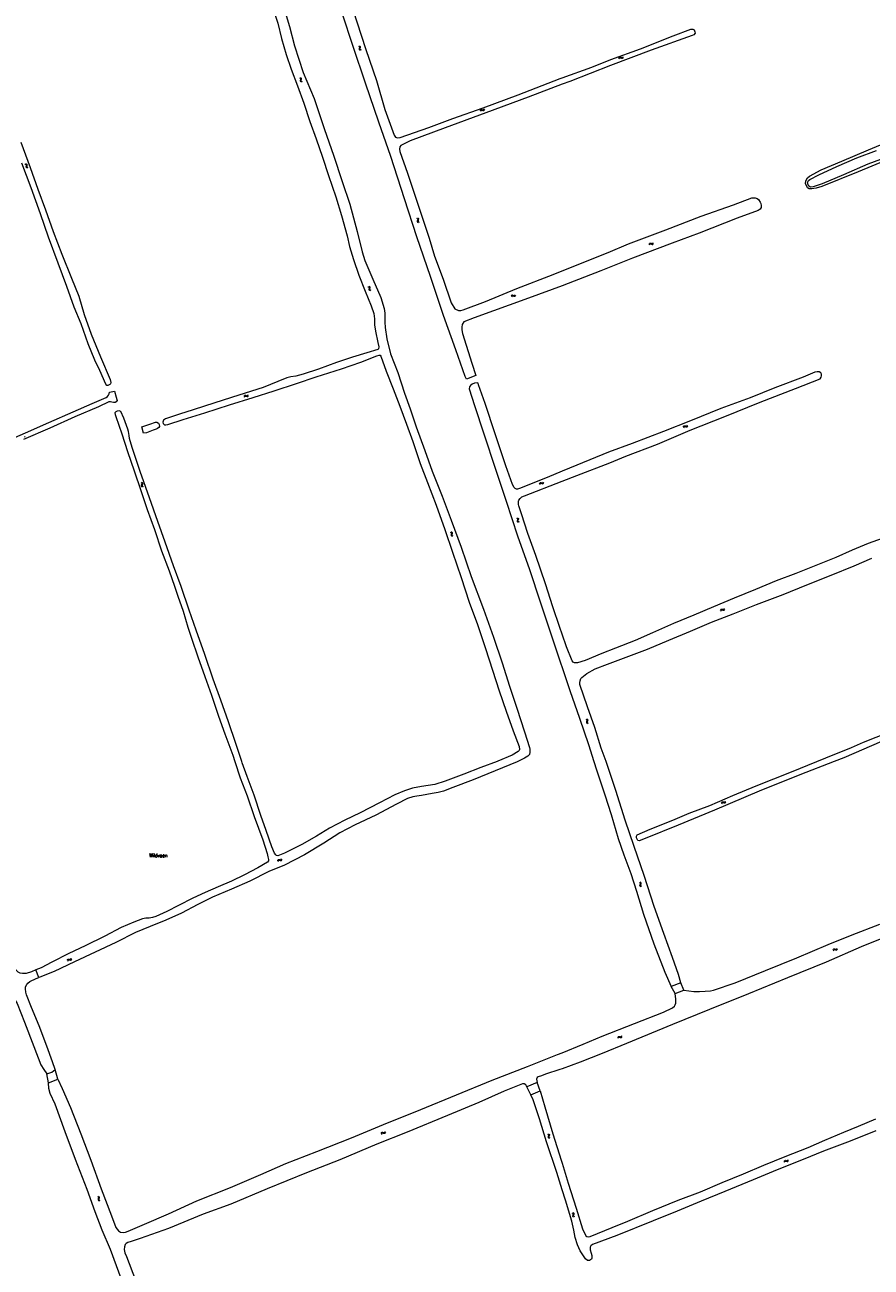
# Model space of a CAD drawing. Header units: metres. Extents: x 189705 to 199106, y 581686 to 588448.
# Tile 83 of 256: x 192698 to 193174, y 585216 to 585914. Entities that reach past the tile are written whole.
import ezdxf

# ---------------------------------------------------------------- set-up
doc = ezdxf.new("R2010")
doc.units = ezdxf.units.M
doc.layers.add('B-WA-OG-GBKN-G', color=7, linetype='Continuous', lineweight=18)
doc.styles.add('Style-STANDARD', font='STANDARD.shx')

msp = doc.modelspace()

# ---------------------------------------------------------------- linework, layer by layer
at = {"layer": 'B-WA-OG-GBKN-G'}
for p, q in [((192885.397, 585902.157), (192885.77, 585901.992)), ((192885.77, 585901.992), (192886.002, 585901.759)), ((192885.944, 585901.033), (192885.84, 585900.638)), ((192885.84, 585900.638), (192885.877, 585900.311)), ((192885.845, 585902.372), (192886.218, 585902.21)), ((192885.877, 585900.311), (192886.116, 585900.073)), ((192886.042, 585901.436), (192885.944, 585901.033)), ((192886.002, 585901.759), (192886.042, 585901.436)), ((192886.116, 585900.073), (192886.49, 585899.908)), ((192886.218, 585902.21), (192886.451, 585901.98)), ((192886.391, 585901.25), (192886.29, 585900.854)), ((192886.29, 585900.854), (192886.327, 585900.527)), ((192886.327, 585900.527), (192886.563, 585900.288)), ((192886.492, 585901.644), (192886.391, 585901.25)), ((192886.451, 585901.98), (192886.492, 585901.644)), ((192886.563, 585900.288), (192886.938, 585900.124)), ((193031.939, 585895.448), (193032.12, 585895.814)), ((193032.12, 585895.814), (193032.361, 585896.035)), ((193032.132, 585894.991), (193032.316, 585895.355)), ((193032.316, 585895.355), (193032.559, 585895.575)), ((193032.361, 585896.035), (193032.699, 585896.059)), ((193032.559, 585895.575), (193032.884, 585895.599)), ((193032.699, 585896.059), (193033.087, 585895.938)), ((193032.884, 585895.599), (193033.282, 585895.481)), ((193033.087, 585895.938), (193033.477, 585895.818)), ((193033.282, 585895.481), (193033.671, 585895.358)), ((193033.477, 585895.818), (193033.806, 585895.839)), ((193033.671, 585895.358), (193034, 585895.379)), ((193033.806, 585895.839), (193034.056, 585896.063)), ((193034, 585895.379), (193034.25, 585895.606)), ((193034.056, 585896.063), (193034.239, 585896.429)), ((193034.25, 585895.606), (193034.432, 585895.971)), ((192852.209, 585884.306), (192852.587, 585884.152)), ((192852.587, 585884.152), (192852.825, 585883.926)), ((192852.65, 585884.534), (192853.029, 585884.383)), ((192852.789, 585883.198), (192852.696, 585882.801)), ((192852.696, 585882.801), (192852.743, 585882.475)), ((192852.743, 585882.475), (192852.989, 585882.244)), ((192852.875, 585883.604), (192852.789, 585883.198)), ((192852.825, 585883.926), (192852.875, 585883.604)), ((192852.989, 585882.244), (192853.368, 585882.09)), ((192853.029, 585884.383), (192853.268, 585884.16)), ((192853.229, 585883.429), (192853.139, 585883.03)), ((192853.139, 585883.03), (192853.186, 585882.704)), ((192853.186, 585882.704), (192853.43, 585882.472)), ((192853.319, 585883.825), (192853.229, 585883.429)), ((192853.268, 585884.16), (192853.319, 585883.825)), ((192853.43, 585882.472), (192853.809, 585882.319)), ((192953.971, 585866.187), (192953.811, 585865.81)), ((192954.206, 585866.428), (192953.971, 585866.187)), ((192954.191, 585865.742), (192954.032, 585865.365)), ((192954.428, 585865.981), (192954.191, 585865.742)), ((192954.533, 585866.469), (192954.206, 585866.428)), ((192954.754, 585866.022), (192954.428, 585865.981)), ((192954.929, 585866.37), (192954.533, 585866.469)), ((192955.151, 585865.926), (192954.754, 585866.022)), ((192955.333, 585866.277), (192954.929, 585866.37)), ((192955.546, 585865.829), (192955.151, 585865.926)), ((192955.656, 585866.321), (192955.333, 585866.277)), ((192955.882, 585865.874), (192955.546, 585865.829)), ((192955.886, 585866.555), (192955.656, 585866.321)), ((192956.109, 585866.109), (192955.882, 585865.874)), ((192956.046, 585866.93), (192955.886, 585866.555)), ((192956.267, 585866.485), (192956.109, 585866.109)), ((192697.857, 585835.869), (192698.244, 585835.742)), ((192698.244, 585835.742), (192698.498, 585835.533)), ((192698.281, 585836.128), (192698.669, 585836.003)), ((192698.512, 585834.805), (192698.447, 585834.402)), ((192698.447, 585834.402), (192698.516, 585834.08)), ((192698.498, 585835.533), (192698.569, 585835.215)), ((192698.569, 585835.215), (192698.512, 585834.805)), ((192698.516, 585834.08), (192698.777, 585833.866)), ((192698.669, 585836.003), (192698.923, 585835.797)), ((192698.777, 585833.866), (192699.166, 585833.74)), ((192698.935, 585835.065), (192698.873, 585834.661)), ((192698.873, 585834.661), (192698.942, 585834.339)), ((192698.923, 585835.797), (192698.997, 585835.467)), ((192698.997, 585835.467), (192698.935, 585835.065)), ((192698.942, 585834.339), (192699.201, 585834.125)), ((192699.201, 585834.125), (192699.59, 585833.998)), ((192918.169, 585805.438), (192918.529, 585805.248)), ((192918.637, 585804.279), (192918.506, 585803.893)), ((192918.506, 585803.893), (192918.521, 585803.564)), ((192918.521, 585803.564), (192918.742, 585803.31)), ((192918.529, 585805.248), (192918.744, 585805)), ((192918.63, 585805.623), (192918.991, 585805.435)), ((192918.762, 585804.675), (192918.637, 585804.279)), ((192918.742, 585803.31), (192919.105, 585803.12)), ((192918.744, 585805), (192918.762, 585804.675)), ((192919.097, 585804.466), (192918.969, 585804.078)), ((192918.969, 585804.078), (192918.984, 585803.749)), ((192918.984, 585803.749), (192919.204, 585803.494)), ((192918.991, 585805.435), (192919.208, 585805.19)), ((192919.226, 585804.851), (192919.097, 585804.466)), ((192919.204, 585803.494), (192919.566, 585803.305)), ((192919.208, 585805.19), (192919.226, 585804.851)), ((193048.857, 585790.875), (193049.047, 585791.235)), ((193049.038, 585790.412), (193049.23, 585790.771)), ((193049.047, 585791.235), (193049.294, 585791.45)), ((193049.23, 585790.771), (193049.48, 585790.985)), ((193049.294, 585791.45), (193049.632, 585791.465)), ((193049.48, 585790.985), (193049.805, 585791)), ((193049.632, 585791.465), (193050.017, 585791.334)), ((193049.805, 585791), (193050.2, 585790.872)), ((193050.017, 585791.334), (193050.404, 585791.203)), ((193050.2, 585790.872), (193050.586, 585790.739)), ((193050.404, 585791.203), (193050.733, 585791.215)), ((193050.586, 585790.739), (193050.914, 585790.751)), ((193050.733, 585791.215), (193050.989, 585791.433)), ((193050.914, 585790.751), (193051.17, 585790.971)), ((193050.989, 585791.433), (193051.181, 585791.794)), ((193051.17, 585790.971), (193051.362, 585791.332)), ((192890.776, 585766.935), (192891.158, 585766.795)), ((192891.158, 585766.795), (192891.405, 585766.578)), ((192891.209, 585767.18), (192891.592, 585767.042)), ((192891.592, 585767.042), (192891.839, 585766.828)), ((192891.839, 585766.828), (192891.902, 585766.495)), ((192891.394, 585765.849), (192891.316, 585765.449)), ((192891.316, 585765.449), (192891.375, 585765.125)), ((192891.375, 585765.125), (192891.628, 585764.902)), ((192891.466, 585766.258), (192891.394, 585765.849)), ((192891.405, 585766.578), (192891.466, 585766.258)), ((192891.628, 585764.902), (192892.013, 585764.763)), ((192891.826, 585766.095), (192891.751, 585765.694)), ((192891.751, 585765.694), (192891.809, 585765.37)), ((192891.809, 585765.37), (192892.061, 585765.146)), ((192891.902, 585766.495), (192891.826, 585766.095)), ((192892.061, 585765.146), (192892.445, 585765.007)), ((192971.5, 585761.897), (192971.308, 585761.537)), ((192971.681, 585761.434), (192971.488, 585761.074)), ((192971.756, 585762.117), (192971.5, 585761.897)), ((192971.937, 585761.652), (192971.681, 585761.434)), ((192972.085, 585762.128), (192971.756, 585762.117)), ((192972.266, 585761.664), (192971.937, 585761.652)), ((192972.471, 585761.995), (192972.085, 585762.128)), ((192972.653, 585761.533), (192972.266, 585761.664)), ((192972.865, 585761.866), (192972.471, 585761.995)), ((192973.038, 585761.401), (192972.653, 585761.533)), ((192973.191, 585761.881), (192972.865, 585761.866)), ((192973.376, 585761.416), (192973.038, 585761.401)), ((192973.44, 585762.094), (192973.191, 585761.881)), ((192973.623, 585761.63), (192973.376, 585761.416)), ((192973.634, 585762.453), (192973.44, 585762.094)), ((192973.814, 585761.99), (192973.623, 585761.63)), ((192821.164, 585705.344), (192821.354, 585705.704)), ((192821.346, 585704.882), (192821.538, 585705.241)), ((192821.354, 585705.704), (192821.601, 585705.919)), ((192821.538, 585705.241), (192821.787, 585705.454)), ((192821.601, 585705.919), (192821.939, 585705.935)), ((192821.787, 585705.454), (192822.113, 585705.47)), ((192821.939, 585705.935), (192822.324, 585705.804)), ((192822.113, 585705.47), (192822.508, 585705.342)), ((192822.324, 585705.804), (192822.711, 585705.674)), ((192822.508, 585705.342), (192822.893, 585705.209)), ((192822.711, 585705.674), (192823.04, 585705.686)), ((192822.893, 585705.209), (192823.222, 585705.222)), ((192823.04, 585705.686), (192823.297, 585705.904)), ((192823.222, 585705.222), (192823.478, 585705.442)), ((192823.297, 585705.904), (192823.488, 585706.265)), ((192823.478, 585705.442), (192823.67, 585705.803)), ((192697.889, 585682.596), (192698.047, 585682.973)), ((193068.153, 585688.119), (193068.319, 585688.491)), ((193068.319, 585688.491), (193068.551, 585688.722)), ((193068.364, 585687.67), (193068.532, 585688.041)), ((193068.532, 585688.041), (193068.767, 585688.27)), ((193068.551, 585688.722), (193068.888, 585688.759)), ((193068.767, 585688.27), (193069.091, 585688.307)), ((193068.888, 585688.759), (193069.28, 585688.654)), ((193069.091, 585688.307), (193069.493, 585688.205)), ((193069.28, 585688.654), (193069.675, 585688.549)), ((193069.493, 585688.205), (193069.887, 585688.097)), ((193069.675, 585688.549), (193070.002, 585688.583)), ((193069.887, 585688.097), (193070.214, 585688.131)), ((193070.002, 585688.583), (193070.244, 585688.817)), ((193070.214, 585688.131), (193070.455, 585688.368)), ((193070.244, 585688.817), (193070.412, 585689.19)), ((193070.455, 585688.368), (193070.623, 585688.74)), ((192697.655, 585682.353), (192697.889, 585682.596)), ((192763.057, 585656.844), (192763.408, 585656.636)), ((192763.32, 585655.283), (192763.318, 585654.954)), ((192763.318, 585654.954), (192763.528, 585654.69)), ((192763.469, 585655.663), (192763.32, 585655.283)), ((192763.408, 585656.636), (192763.611, 585656.378)), ((192763.613, 585656.052), (192763.469, 585655.663)), ((192763.526, 585657.005), (192763.879, 585656.801)), ((192763.611, 585656.378), (192763.613, 585656.052)), ((192763.791, 585655.446), (192763.79, 585655.117)), ((192763.79, 585655.117), (192763.997, 585654.852)), ((192763.938, 585655.827), (192763.791, 585655.446)), ((192763.879, 585656.801), (192764.083, 585656.545)), ((192764.085, 585656.207), (192763.938, 585655.827)), ((192764.083, 585656.545), (192764.085, 585656.207)), ((192987.21, 585656.192), (192987.37, 585656.566)), ((192987.37, 585656.566), (192987.598, 585656.8)), ((192987.428, 585655.745), (192987.591, 585656.119)), ((192987.591, 585656.119), (192987.822, 585656.352)), ((192987.598, 585656.8), (192987.934, 585656.844)), ((192987.822, 585656.352), (192988.145, 585656.394)), ((192987.934, 585656.844), (192988.329, 585656.744)), ((192988.145, 585656.394), (192988.549, 585656.299)), ((192988.329, 585656.744), (192988.725, 585656.646)), ((192988.549, 585656.299), (192988.944, 585656.198)), ((192988.725, 585656.646), (192989.052, 585656.685)), ((192988.944, 585656.198), (192989.271, 585656.237)), ((192989.052, 585656.685), (192989.289, 585656.923)), ((192989.271, 585656.237), (192989.508, 585656.477)), ((192989.289, 585656.923), (192989.451, 585657.299)), ((192989.508, 585656.477), (192989.669, 585656.853)), ((192763.528, 585654.69), (192763.88, 585654.483)), ((192763.997, 585654.852), (192764.35, 585654.645)), ((192974.334, 585636.861), (192974.698, 585636.677)), ((192974.698, 585636.677), (192974.917, 585636.433)), ((192974.822, 585635.71), (192974.698, 585635.321)), ((192974.698, 585635.321), (192974.719, 585634.993)), ((192974.719, 585634.993), (192974.944, 585634.742)), ((192974.792, 585637.053), (192975.157, 585636.872)), ((192974.941, 585636.108), (192974.822, 585635.71)), ((192974.917, 585636.433), (192974.941, 585636.108)), ((192974.944, 585634.742), (192975.31, 585634.559)), ((192975.157, 585636.872), (192975.378, 585636.63)), ((192975.28, 585635.904), (192975.158, 585635.514)), ((192975.158, 585635.514), (192975.178, 585635.186)), ((192975.178, 585635.186), (192975.403, 585634.935)), ((192975.402, 585636.292), (192975.28, 585635.904)), ((192975.378, 585636.63), (192975.402, 585636.292)), ((192975.403, 585634.935), (192975.768, 585634.751)), ((192937.093, 585629.007), (192937.463, 585628.836)), ((192937.463, 585628.836), (192937.691, 585628.6)), ((192937.621, 585627.874), (192937.511, 585627.481)), ((192937.511, 585627.481), (192937.543, 585627.154)), ((192937.543, 585627.154), (192937.777, 585626.911)), ((192937.544, 585629.215), (192937.915, 585629.047)), ((192937.726, 585628.275), (192937.621, 585627.874)), ((192937.691, 585628.6), (192937.726, 585628.275)), ((192937.915, 585629.047), (192938.144, 585628.813)), ((192938.072, 585628.084), (192937.964, 585627.69)), ((192937.964, 585627.69), (192937.996, 585627.362)), ((192937.996, 585627.362), (192938.228, 585627.119)), ((192938.18, 585628.476), (192938.072, 585628.084)), ((192938.144, 585628.813), (192938.18, 585628.476)), ((192938.228, 585627.119), (192938.6, 585626.949)), ((192937.777, 585626.911), (192938.149, 585626.741)), ((193089.038, 585584.997), (193089.194, 585585.373)), ((193089.194, 585585.373), (193089.42, 585585.61)), ((193089.42, 585585.61), (193089.756, 585585.657)), ((193089.42, 585584.929), (193089.649, 585585.164)), ((193089.649, 585585.164), (193089.971, 585585.21)), ((193089.756, 585585.657), (193090.151, 585585.562)), ((193089.971, 585585.21), (193090.376, 585585.119)), ((193090.151, 585585.562), (193090.549, 585585.468)), ((193090.376, 585585.119), (193090.772, 585585.022)), ((193090.549, 585585.468), (193090.875, 585585.51)), ((193090.875, 585585.51), (193091.11, 585585.751)), ((193091.099, 585585.065), (193091.333, 585585.307)), ((193091.11, 585585.751), (193091.268, 585586.128)), ((193091.333, 585585.307), (193091.491, 585585.685)), ((193089.261, 585584.553), (193089.42, 585584.929)), ((193090.772, 585585.022), (193091.099, 585585.065)), ((193013.32, 585523.778), (193013.673, 585523.575)), ((193013.746, 585522.603), (193013.602, 585522.221)), ((193013.673, 585523.575), (193013.88, 585523.32)), ((193013.886, 585522.993), (193013.746, 585522.603)), ((193013.787, 585523.945), (193014.142, 585523.745)), ((193013.88, 585523.32), (193013.886, 585522.993)), ((193014.213, 585522.772), (193014.072, 585522.389)), ((193014.072, 585522.389), (193014.075, 585522.06)), ((193014.142, 585523.745), (193014.35, 585523.492)), ((193014.356, 585523.154), (193014.213, 585522.772)), ((193014.35, 585523.492), (193014.356, 585523.154)), ((193013.602, 585522.221), (193013.605, 585521.892)), ((193013.605, 585521.892), (193013.818, 585521.63)), ((193013.818, 585521.63), (193014.173, 585521.428)), ((193014.075, 585522.06), (193014.285, 585521.798)), ((193014.285, 585521.798), (193014.641, 585521.596)), ((193089.583, 585476.741), (193089.747, 585477.114)), ((193089.747, 585477.114), (193089.977, 585477.347)), ((193089.798, 585476.293), (193089.964, 585476.665)), ((193089.964, 585476.665), (193090.197, 585476.896)), ((193089.977, 585477.347), (193090.313, 585477.387)), ((193090.197, 585476.896), (193090.52, 585476.936)), ((193090.313, 585477.387), (193090.707, 585477.284)), ((193090.52, 585476.936), (193090.923, 585476.837)), ((193090.707, 585477.284), (193091.102, 585477.182)), ((193090.923, 585476.837), (193091.318, 585476.732)), ((193091.102, 585477.182), (193091.43, 585477.219)), ((193091.318, 585476.732), (193091.645, 585476.769)), ((193091.43, 585477.219), (193091.669, 585477.455)), ((193091.645, 585476.769), (193091.884, 585477.007)), ((193091.669, 585477.455), (193091.834, 585477.829)), ((193091.884, 585477.007), (193092.049, 585477.381)), ((192842.071, 585445.08), (192842.205, 585445.466)), ((192840.05, 585444.199), (192840.182, 585444.584)), ((192840.182, 585444.584), (192840.393, 585444.834)), ((192840.3, 585443.77), (192840.435, 585444.154)), ((192840.393, 585444.834), (192840.725, 585444.902)), ((192840.435, 585444.154), (192840.649, 585444.404)), ((192840.649, 585444.404), (192840.968, 585444.469)), ((192840.725, 585444.902), (192841.126, 585444.831)), ((192840.968, 585444.469), (192841.378, 585444.403)), ((192841.126, 585444.831), (192841.528, 585444.762)), ((192841.378, 585444.403), (192841.779, 585444.331)), ((192841.528, 585444.762), (192841.851, 585444.825)), ((192841.779, 585444.331), (192842.102, 585444.394)), ((192841.851, 585444.825), (192842.071, 585445.08)), ((192842.102, 585444.394), (192842.321, 585444.651)), ((192842.321, 585444.651), (192842.455, 585445.037)), ((193043.775, 585431.728), (193043.414, 585431.92)), ((193043.993, 585431.472), (193043.775, 585431.728)), ((193044.237, 585431.909), (193043.876, 585432.101)), ((193044.005, 585431.143), (193043.993, 585431.472)), ((193044.457, 585431.653), (193044.237, 585431.909)), ((193044.469, 585431.325), (193044.457, 585431.653)), ((193043.743, 585430.371), (193043.874, 585430.756)), ((193043.758, 585430.033), (193043.743, 585430.371)), ((193043.973, 585429.786), (193043.758, 585430.033)), ((193043.874, 585430.756), (193044.005, 585431.143)), ((193044.333, 585429.596), (193043.973, 585429.786)), ((193044.208, 585430.544), (193044.336, 585430.939)), ((193044.223, 585430.219), (193044.208, 585430.544)), ((193044.437, 585429.969), (193044.223, 585430.219)), ((193044.336, 585430.939), (193044.469, 585431.325)), ((193044.796, 585429.777), (193044.437, 585429.969)), ((193152.376, 585394.046), (193152.544, 585394.417)), ((193152.544, 585394.417), (193152.778, 585394.646)), ((193152.584, 585393.595), (193152.755, 585393.965)), ((193152.755, 585393.965), (193152.991, 585394.193)), ((193152.778, 585394.646), (193153.115, 585394.682)), ((193152.991, 585394.193), (193153.316, 585394.228)), ((193153.115, 585394.682), (193153.507, 585394.574)), ((193153.316, 585394.228), (193153.717, 585394.123)), ((193153.507, 585394.574), (193153.901, 585394.466)), ((193153.717, 585394.123), (193154.11, 585394.013)), ((193153.901, 585394.466), (193154.229, 585394.498)), ((193154.11, 585394.013), (193154.437, 585394.045)), ((193154.229, 585394.498), (193154.472, 585394.73)), ((193154.437, 585394.045), (193154.68, 585394.279)), ((193154.472, 585394.73), (193154.642, 585395.102)), ((193154.68, 585394.279), (193154.85, 585394.651)), ((192721.77, 585388.239), (192721.911, 585388.621)), ((192721.911, 585388.621), (192722.128, 585388.866)), ((192722.009, 585387.804), (192722.154, 585388.185)), ((192722.128, 585388.866), (192722.462, 585388.926)), ((192722.154, 585388.185), (192722.373, 585388.429)), ((192722.373, 585388.429), (192722.694, 585388.487)), ((192722.462, 585388.926), (192722.86, 585388.845)), ((192722.694, 585388.487), (192723.102, 585388.411)), ((192722.86, 585388.845), (192723.261, 585388.766)), ((192723.102, 585388.411), (192723.502, 585388.329)), ((192723.261, 585388.766), (192723.586, 585388.821)), ((192723.502, 585388.329), (192723.826, 585388.384)), ((192723.586, 585388.821), (192723.811, 585389.071)), ((192723.811, 585389.071), (192723.955, 585389.453)), ((192723.826, 585388.384), (192724.051, 585388.636)), ((192724.051, 585388.636), (192724.194, 585389.018)), ((193031.297, 585344.839), (193031.463, 585345.211)), ((193031.463, 585345.211), (193031.695, 585345.442)), ((193031.508, 585344.39), (193031.676, 585344.761)), ((193031.676, 585344.761), (193031.911, 585344.99)), ((193031.695, 585345.442), (193032.032, 585345.479)), ((193031.911, 585344.99), (193032.235, 585345.027)), ((193032.032, 585345.479), (193032.424, 585345.374)), ((193032.235, 585345.027), (193032.637, 585344.925)), ((193032.424, 585345.374), (193032.819, 585345.269)), ((193032.637, 585344.925), (193033.031, 585344.817)), ((193032.819, 585345.269), (193033.146, 585345.303)), ((193033.031, 585344.817), (193033.358, 585344.851)), ((193033.146, 585345.303), (193033.388, 585345.537)), ((193033.358, 585344.851), (193033.599, 585345.088)), ((193033.388, 585345.537), (193033.556, 585345.91)), ((193033.599, 585345.088), (193033.767, 585345.46)), ((192900.364, 585291.92), (192900.201, 585291.547)), ((192898.283, 585291.193), (192898.12, 585290.818)), ((192898.52, 585291.432), (192898.283, 585291.193)), ((192898.5, 585290.746), (192898.338, 585290.371)), ((192898.739, 585290.984), (192898.5, 585290.746)), ((192898.847, 585291.471), (192898.52, 585291.432)), ((192899.065, 585291.022), (192898.739, 585290.984)), ((192899.242, 585291.369), (192898.847, 585291.471)), ((192899.462, 585290.923), (192899.065, 585291.022)), ((192899.646, 585291.273), (192899.242, 585291.369)), ((192899.856, 585290.823), (192899.462, 585290.923)), ((192899.969, 585291.314), (192899.646, 585291.273)), ((192900.192, 585290.865), (192899.856, 585290.823)), ((192900.201, 585291.547), (192899.969, 585291.314)), ((192900.421, 585291.099), (192900.192, 585290.865)), ((192900.582, 585291.473), (192900.421, 585291.099)), ((192991.771, 585290.512), (192992.127, 585290.314)), ((192992.213, 585289.343), (192992.074, 585288.959)), ((192992.074, 585288.959), (192992.082, 585288.63)), ((192992.082, 585288.63), (192992.297, 585288.371)), ((192992.127, 585290.314), (192992.337, 585290.061)), ((192992.347, 585289.735), (192992.213, 585289.343)), ((192992.236, 585290.686), (192992.594, 585290.49)), ((192992.297, 585288.371), (192992.655, 585288.173)), ((192992.337, 585290.061), (192992.347, 585289.735)), ((192992.678, 585289.518), (192992.541, 585289.134)), ((192992.541, 585289.134), (192992.549, 585288.805)), ((192992.549, 585288.805), (192992.763, 585288.545)), ((192992.594, 585290.49), (192992.805, 585290.24)), ((192992.815, 585289.901), (192992.678, 585289.518)), ((192992.763, 585288.545), (192993.121, 585288.347)), ((192992.805, 585290.24), (192992.815, 585289.901)), ((193124.858, 585275.15), (193125.023, 585275.522)), ((193125.023, 585275.522), (193125.255, 585275.753)), ((193125.07, 585274.701), (193125.238, 585275.072)), ((193125.238, 585275.072), (193125.472, 585275.302)), ((193125.255, 585275.753), (193125.592, 585275.792)), ((193125.472, 585275.302), (193125.796, 585275.34)), ((193125.592, 585275.792), (193125.985, 585275.687)), ((193125.796, 585275.34), (193126.199, 585275.238)), ((193125.985, 585275.687), (193126.38, 585275.583)), ((193126.199, 585275.238), (193126.592, 585275.132)), ((193126.38, 585275.583), (193126.707, 585275.617)), ((193126.592, 585275.132), (193126.92, 585275.166)), ((193126.707, 585275.617), (193126.948, 585275.852)), ((193126.92, 585275.166), (193127.16, 585275.403)), ((193126.948, 585275.852), (193127.115, 585276.225)), ((193127.16, 585275.403), (193127.327, 585275.776)), ((192738.646, 585255.393), (192739.009, 585255.208)), ((192739.131, 585254.241), (192739.007, 585253.853)), ((192739.007, 585253.853), (192739.026, 585253.524)), ((192739.009, 585255.208), (192739.228, 585254.964)), ((192739.026, 585253.524), (192739.251, 585253.273)), ((192739.104, 585255.584), (192739.469, 585255.402)), ((192739.251, 585254.639), (192739.131, 585254.241)), ((192739.228, 585254.964), (192739.251, 585254.639)), ((192739.251, 585253.273), (192739.616, 585253.089)), ((192739.589, 585254.434), (192739.467, 585254.045)), ((192739.467, 585254.045), (192739.486, 585253.716)), ((192739.469, 585255.402), (192739.689, 585255.16)), ((192739.486, 585253.716), (192739.71, 585253.465)), ((192739.712, 585254.822), (192739.589, 585254.434)), ((192739.689, 585255.16), (192739.712, 585254.822)), ((192739.71, 585253.465), (192740.075, 585253.28)), ((193006.054, 585245.935), (193005.695, 585246.132)), ((193006.003, 585244.578), (193006.14, 585244.962)), ((193006.014, 585244.24), (193006.003, 585244.578)), ((193006.225, 585243.99), (193006.014, 585244.24)), ((193006.268, 585245.676), (193006.054, 585245.935)), ((193006.14, 585244.962), (193006.276, 585245.347)), ((193006.519, 585246.11), (193006.16, 585246.307)), ((193006.583, 585243.795), (193006.225, 585243.99)), ((193006.276, 585245.347), (193006.268, 585245.676)), ((193006.471, 585244.745), (193006.604, 585245.138)), ((193006.481, 585244.419), (193006.471, 585244.745)), ((193006.692, 585244.167), (193006.481, 585244.419)), ((193006.735, 585245.851), (193006.519, 585246.11)), ((193006.604, 585245.138), (193006.743, 585245.522)), ((193007.048, 585243.97), (193006.692, 585244.167)), ((193006.743, 585245.522), (193006.735, 585245.851))]:
    msp.add_line(p, q, dxfattribs=at)
at = {"layer": 'B-WA-OG-GBKN-G', "flags": 128}
for points in [[(192809.554, 586000), (192810.815, 585996.72), (192815.589, 585984.487), (192819.964, 585972.383), (192824.136, 585960.535), (192828.975, 585948.477), (192832.872, 585936.655), (192836.631, 585925.865), (192840.155, 585915.082), (192842.191, 585906.385), (192844.744, 585897.413), (192847.637, 585889.187), (192851.264, 585879.849)], [(193000, 585988.227), (192994.25, 585985.896), (192974.725, 585978.904), (192954.245, 585972.002), (192930.717, 585963.999), (192908.315, 585956.035), (192887.6, 585948.715), (192877.452, 585944.335), (192876.511, 585942.974), (192876.448, 585940.88), (192876.881, 585939.468), (192880.831, 585927.436), (192884.519, 585915.809), (192889.518, 585900.233), (192895.527, 585882.774), (192900.358, 585866.544), (192905.553, 585852.184), (192906.365, 585850.994)], [(192842.609, 585926.961), (192846.612, 585913.176), (192849.475, 585902.353), (192854.409, 585887.405), (192860.54, 585872.706), (192866.379, 585855.247), (192871.495, 585840.966), (192876.376, 585826.05), (192880.641, 585813.292), (192884.646, 585798.055), (192887.457, 585786.572), (192889.006, 585781.7), (192893.51, 585771.206), (192897.942, 585760.842), (192899.878, 585754.65), (192900.306, 585751.975), (192900.373, 585749.771), (192900.304, 585746.977), (192900.405, 585744.021), (192901.425, 585737.592), (192903.435, 585729.234), (192907.521, 585718.707), (192911.274, 585707.093), (192914.547, 585698.305), (192917.886, 585688.202), (192922.714, 585674.811), (192926.925, 585663.309), (192932.479, 585649.159), (192937.581, 585635.604), (192943.235, 585620.428), (192948.909, 585604.1), (192955.861, 585585.615), (192961.444, 585569.908), (192966.207, 585555.418), (192970.472, 585542.339), (192974.494, 585529.915), (192978.889, 585516.654), (192981.652, 585507.885), (192981.862, 585506.884), (192981.916, 585505.262), (192981.564, 585503.94), (192980.63, 585503.05), (192978.76, 585501.897), (192975.007, 585500)], [(193000, 585767.459), (192981.01, 585760.584), (192950.46, 585749.512), (192944.667, 585747.204), (192943.831, 585745.607), (192943.558, 585744.167), (192943.625, 585742.65), (192943.928, 585740.596), (192949.229, 585723.987), (192951.369, 585716.964), (192946.295, 585714.892), (192945.508, 585716.461), (192940.182, 585731.356), (192933.36, 585750.738), (192926.025, 585772.67), (192918.337, 585794.915), (192911.251, 585816.337), (192903.574, 585840.1), (192896.896, 585859.351), (192889.496, 585881.349), (192882.516, 585901.92), (192876.349, 585920.687)], [(193000, 585884.293), (193016.755, 585890.364), (193027.4, 585894.594), (193044.076, 585900.586), (193062.407, 585907.912), (193072.416, 585911.662), (193073.419, 585911.655), (193074.205, 585911.319), (193074.704, 585910.298), (193074.726, 585909.483), (193074.083, 585908.568), (193073.16, 585908.208), (193050.115, 585899.827), (193027.13, 585891.277), (193004.35, 585882.371), (193000, 585880.717)], [(192851.264, 585879.849), (192854.688, 585870.047), (192858.198, 585859.722), (192861.655, 585850.032), (192865.204, 585839.785), (192868.694, 585829.473), (192872.728, 585817.526), (192875.885, 585806.972), (192879.043, 585795.58), (192880.442, 585789.622), (192882.752, 585782.2), (192885.737, 585773.471), (192889.278, 585764.434), (192892.635, 585756.104), (192894.098, 585751.9), (192894.435, 585748.924), (192894.523, 585745.568), (192894.945, 585741.879), (192896.312, 585735.549), (192896.864, 585733.116), (192896.813, 585732.05), (192896.368, 585731.578), (192890.176, 585729.695), (192882.159, 585727.293), (192873.076, 585724.314), (192863.006, 585720.563), (192854.401, 585717.781), (192850.222, 585716.717), (192847.436, 585716.276), (192845.14, 585715.691), (192840.093, 585713.619), (192831.821, 585710.347), (192818.115, 585706.016), (192804.618, 585701.62), (192792.442, 585697.742), (192784.752, 585695.36), (192776.899, 585692.671), (192775.899, 585691.983), (192775.508, 585690.766), (192775.639, 585689.935), (192776.314, 585689.282), (192777.066, 585689.263), (192778.191, 585689.441), (192786.855, 585692.19), (192799.031, 585695.996), (192812.992, 585700.432), (192826.273, 585704.664), (192837.972, 585708.332), (192850.631, 585712.577), (192861.65, 585716.179)], [(192906.365, 585850.994), (192907.412, 585850.538), (192908.942, 585850.735), (192925.094, 585856.377), (192938.459, 585861.584), (192955.552, 585867.409), (192975.194, 585874.847), (192998.943, 585883.91), (193000, 585884.293)], [(193000, 585880.717), (192980.889, 585873.452), (192957.166, 585864.69), (192934.254, 585856.333), (192914.454, 585849.014), (192909.197, 585846.34), (192908.688, 585845.515), (192908.585, 585844.311), (192908.782, 585843.029), (192912.981, 585830.749), (192919.265, 585812.27), (192925.171, 585794.13), (192928.255, 585784.125), (192933.082, 585771.231), (192937.543, 585757.787), (192939.627, 585754.505), (192941.629, 585753.617), (192943.081, 585753.606), (192944.298, 585753.947), (192956.97, 585758.63), (192974.428, 585765.947), (192994.933, 585773.856), (193000, 585775.878)], [(192695.578, 585848.267), (192700.832, 585833.907), (192705.161, 585821.771), (192709.496, 585810.099), (192713.688, 585798.035), (192718.678, 585785.291), (192724.108, 585771.808), (192728.252, 585761.66), (192731.167, 585751.354), (192735.213, 585740.284), (192740.361, 585727.599), (192745.796, 585714.699), (192746.256, 585713.031), (192745.995, 585712.246), (192745.564, 585711.886), (192744.576, 585711.466), (192743.942, 585711.485), (192743.307, 585712.073), (192740.009, 585719.736), (192737.158, 585725.712), (192733.485, 585734.866), (192729.438, 585746.113), (192725.517, 585755.502), (192721.424, 585767.044), (192716.597, 585780.147), (192711.232, 585794.866), (192706.607, 585807.99), (192701.314, 585822.539), (192696.224, 585836.31)], [(193184.152, 585838.825), (193166.377, 585831.461), (193146.062, 585823.305), (193142.818, 585822.244), (193140.446, 585821.88), (193138.976, 585821.966), (193137.892, 585822.43), (193136.833, 585824.939), (193137.038, 585826.409), (193138.026, 585828.179), (193139.047, 585829.155), (193145.581, 585832.608), (193157.276, 585837.564), (193172.333, 585843.849), (193186.735, 585849.914)], [(193186.058, 585841.06), (193171.889, 585835.814), (193158.202, 585829.771), (193146.299, 585824.725), (193141.14, 585822.994), (193139.73, 585822.971), (193138.806, 585823.375), (193138.327, 585824.228), (193137.996, 585825.429), (193138.608, 585826.642), (193139.262, 585827.259), (193144.28, 585829.764), (193154.416, 585834.527), (193165.773, 585839.423), (193176.754, 585843.552)], [(193107.438, 585816.884), (193108.55, 585816.887), (193109.624, 585816.572), (193110.42, 585815.899), (193111.327, 585814.551), (193111.706, 585813.698), (193111.858, 585812.567), (193111.841, 585811.454), (193111.377, 585810.49), (193110.247, 585809.822), (193098.472, 585805.452), (193077.105, 585797.075), (193061.798, 585791.414), (193039.478, 585783.035), (193021.707, 585775.813), (193003.438, 585768.704), (193000, 585767.459)], [(193000, 585775.878), (193025.905, 585786.217), (193037.273, 585790.983), (193058.353, 585798.823), (193078.093, 585806.55), (193096.357, 585813.052), (193106.723, 585816.833), (193107.438, 585816.884)], [(192861.65, 585716.179), (192875.827, 585720.844), (192886.753, 585724.557), (192895.698, 585728.157), (192897.039, 585728.439), (192897.654, 585728.42), (192898.04, 585727.963), (192901.064, 585719.475), (192905.064, 585709.425), (192908.75, 585699.82), (192912.501, 585689.587), (192916.037, 585679.85), (192920.17, 585667.629), (192924.302, 585656.853), (192929.129, 585644.037), (192933.969, 585630.449), (192938.378, 585617.62), (192943.206, 585603.404), (192947.799, 585589.515), (192952.331, 585577.006), (192956.943, 585563.568), (192960.795, 585551.275), (192964.6, 585539.812), (192968.458, 585528.342), (192972.4, 585517.18), (192975.745, 585508.353), (192976.002, 585506.809), (192975.832, 585506.122), (192975.257, 585505.592), (192971.812, 585503.495), (192963.835, 585500.125), (192963.491, 585500)], [(193000, 585657.558), (193008.239, 585660.729), (193026.835, 585667.929), (193035.891, 585671.667), (193053.638, 585678.416), (193071.948, 585686.209), (193091.449, 585694.054), (193111.417, 585702.11), (193131.137, 585709.659), (193145.035, 585715.156), (193145.658, 585716.002), (193145.835, 585716.737), (193145.822, 585717.78), (193145.393, 585718.503), (193144.607, 585719.038), (193143.406, 585719.144), (193142.155, 585718.912)], [(193142.155, 585718.912), (193135.539, 585716.035), (193119.518, 585710.164), (193105.76, 585704.488), (193089.313, 585698.428), (193072.093, 585691.531), (193057.015, 585685.484), (193039.447, 585678.756), (193026.089, 585673.9), (193008.204, 585666.556), (193000, 585663.138)], [(193000, 585663.138), (192991.583, 585659.632), (192975.929, 585653.507), (192974.883, 585653.192), (192974.268, 585653.139), (192973.522, 585653.479), (192972.933, 585654.08), (192972.159, 585655.649), (192968.237, 585666.203), (192962.293, 585684.277), (192956.69, 585701.344), (192953.042, 585711.728), (192952.701, 585712.617), (192952.165, 585712.865), (192950.634, 585712.68), (192949.34, 585712.143), (192948.372, 585711.37), (192947.981, 585710.611), (192947.772, 585709.498), (192950.686, 585700.187), (192955.909, 585684.218), (192962.483, 585664.326), (192968.518, 585646.435), (192974.961, 585626.831), (192981.547, 585607.973), (192987.636, 585589.716), (192993.265, 585572.832), (192999.09, 585555.517), (193000, 585552.819)], [(192698.143, 585684.868), (192711.246, 585690.526), (192724.983, 585696.65), (192735.745, 585701.311), (192743.565, 585704.668), (192744.278, 585705.231), (192744.859, 585705.951), (192745.316, 585706.678), (192745.414, 585707.607), (192748.206, 585708.133), (192749.276, 585704.765), (192749.584, 585703.614), (192749.716, 585702.98), (192749.239, 585702.149), (192748.631, 585701.841), (192747.761, 585701.755), (192746.708, 585702.022), (192746.008, 585702.276), (192745.079, 585702.223), (192739.188, 585699.444), (192725.974, 585693.772), (192711.864, 585687.427), (192697.087, 585681.021)], [(192819.899, 585500), (192816.556, 585510.099), (192812.292, 585522.307), (192808.094, 585534.43), (192803.739, 585546.364), (192799.12, 585560.226), (192794.128, 585573.919), (192790.265, 585585.068), (192785.705, 585598.342), (192781.494, 585610.086), (192776.699, 585623.301), (192772.704, 585634.96), (192767.877, 585648.273), (192762.623, 585662.979), (192758.142, 585676.534), (192756.632, 585681.635), (192756.513, 585683.368), (192756.183, 585685.474), (192755.77, 585686.821), (192753.468, 585693.027), (192751.77, 585696.806), (192750.802, 585697.217), (192749.742, 585697.052), (192749.016, 585696.659), (192748.448, 585695.998), (192748.56, 585695.122), (192749.039, 585693.951), (192752.391, 585684.143), (192755.625, 585674.367), (192759.26, 585663.342), (192762.98, 585652.284), (192766.621, 585641.619), (192770.792, 585630.359), (192774.768, 585618.53), (192779.005, 585607.192), (192781.957, 585598.554), (192783.873, 585592.878), (192786.844, 585584.502), (192789.541, 585575.497), (192791.647, 585569.318), (192795.19, 585558.908), (192798.988, 585547.765), (192802.786, 585537.231), (192806.821, 585525.539)], [(192763.636, 585688.118), (192767.51, 585689.508), (192768.051, 585689.654), (192771.369, 585690.732), (192772.148, 585690.759), (192772.986, 585690.256), (192773.333, 585689.557), (192773.491, 585688.255), (192773.204, 585687.706), (192772.498, 585687.273), (192771.72, 585686.919), (192769.928, 585686.234), (192766.168, 585684.719), (192764.637, 585684.6)], [(192684.949, 585679.055), (192698.143, 585684.868)], [(192764.637, 585684.6), (192763.636, 585688.118)], [(193000, 585571.667), (192998.734, 585575.343), (192994.798, 585587.035), (192990.572, 585599.93), (192985.193, 585615.741), (192980.68, 585628.139), (192977.071, 585639.282), (192975.628, 585643.794), (192975.509, 585644.474), (192975.469, 585645.795), (192975.494, 585646.371), (192975.703, 585646.96), (192976.343, 585647.811), (192977.376, 585648.714), (192978.762, 585649.383), (193000, 585657.558)], [(193180.035, 585625.422), (193172.085, 585622.494), (193163.145, 585618.727), (193153.866, 585614.725)], [(193153.866, 585614.725), (193143.627, 585610.582), (193131.319, 585605.762), (193120.394, 585601.506), (193108.687, 585596.766), (193096.699, 585591.887), (193085.142, 585587.01), (193074.095, 585582.277), (193062.564, 585577.524), (193050.799, 585572.424), (193041.135, 585567.963), (193030.067, 585563.772), (193022.281, 585560.688), (193012.96, 585556.715), (193008.578, 585555.441), (193007.807, 585555.414), (193006.878, 585555.531), (193006.171, 585555.923), (193005.647, 585556.537), (193002.486, 585564.449), (193000, 585571.667)], [(193024.663, 585500), (193022.022, 585507.544), (193018.359, 585519.097), (193014.181, 585530.708), (193009.967, 585543.259), (193009.937, 585544.487), (193010.04, 585545.428), (193010.422, 585546.605), (193011.021, 585547.319), (193013.857, 585549.521), (193018.587, 585552.049), (193025.42, 585554.68), (193034.452, 585558.133), (193047.935, 585563.244), (193059.91, 585568.214), (193072.113, 585573.355), (193083.963, 585578.318), (193096.18, 585582.982), (193109.206, 585588.248), (193124.308, 585593.808), (193137.608, 585599.232), (193151.358, 585604.71), (193164.174, 585609.924), (193174.151, 585614.36)], [(193000, 585552.819), (193004.352, 585539.914), (193009.823, 585524.273), (193014.822, 585509.613), (193017.879, 585500)], [(193143.202, 585500), (193148.336, 585502.07), (193162.653, 585507.806), (193169.437, 585510.857), (193183.755, 585516.458), (193195.925, 585521.427), (193206.978, 585526.16), (193214.658, 585529.348), (193216.12, 585529.463), (193216.612, 585529.145), (193217.067, 585528.655), (193217.34, 585527.857), (193217.208, 585526.469), (193216.767, 585526.013), (193216.031, 585525.643), (193202.842, 585520.463), (193179.679, 585511.191), (193158.345, 585502.071), (193152.958, 585500)], [(192806.821, 585525.539), (192810.291, 585515.554), (192814.738, 585503.549), (192815.894, 585500)], [(192704.083, 585382.808), (192701.644, 585381.805), (192698.642, 585380.86), (192696.51, 585380.825), (192695.306, 585380.942), (192694.089, 585381.523), (192693.146, 585382.418), (192691.358, 585384.869), (192689.785, 585388.374), (192688.754, 585392.298), (192687.448, 585396.463), (192684.326, 585405.016), (192681.092, 585413.765), (192678.914, 585419.964), (192670.523, 585441.5), (192664.318, 585457.383), (192658.752, 585472.19), (192653.227, 585487.154), (192647.815, 585500)], [(192815.894, 585500), (192818.91, 585490.746), (192822.884, 585480.643), (192826.814, 585469.01), (192831.596, 585456.005), (192834.037, 585448.347), (192834.568, 585446.464), (192834.851, 585444.894), (192834.799, 585444.168), (192834.251, 585443.461), (192828.785, 585440.237), (192821.457, 585436.325), (192813.964, 585432.655), (192806.523, 585429.619), (192799.2, 585426.4), (192792.374, 585423.247), (192784.215, 585419.013), (192777.749, 585415.684), (192771.459, 585412.937), (192769.667, 585412.339), (192767.797, 585411.919), (192765.861, 585411.858), (192763.938, 585411.627), (192759.125, 585409.739), (192751.966, 585406.677), (192742.787, 585401.867), (192731.725, 585396.289), (192722.506, 585392.035), (192713.019, 585387.119), (192707.037, 585384.065), (192704.083, 585382.808)], [(192838.249, 585448.463), (192836.793, 585451.98), (192833.461, 585461.298), (192830.607, 585469.727), (192826.789, 585481.033), (192822.828, 585491.508), (192820.119, 585499.335), (192819.899, 585500)], [(192963.491, 585500), (192954.314, 585496.669), (192944.663, 585492.97), (192934.188, 585488.976), (192928.355, 585487.152), (192920.926, 585485.973), (192915.831, 585484.987), (192911.293, 585483.459), (192905.827, 585481.203), (192897.242, 585476.812), (192886.324, 585471.202), (192877.766, 585467.112), (192869.149, 585462.472), (192861.853, 585458.095), (192853.577, 585453.377), (192843.933, 585448.462), (192840.193, 585447.052), (192839.428, 585447.247), (192838.95, 585447.515), (192838.249, 585448.463)], [(192975.007, 585500), (192974.726, 585499.858), (192962.342, 585494.757), (192949.866, 585489.747), (192938.594, 585485.458)], [(193017.879, 585500), (193019.376, 585495.292), (193023.955, 585481.351), (193027.583, 585470.184), (193031.438, 585456.697), (193034.692, 585447.457), (193038.588, 585436.967), (193041.856, 585427.162), (193045.808, 585414.179), (193051.525, 585397.577), (193057.781, 585381.529)], [(193066.681, 585375.62), (193065.374, 585380.328), (193062.045, 585389.764), (193057.159, 585403.286), (193051.789, 585418.513), (193046.167, 585435.889), (193040.549, 585452.16), (193035.438, 585466.958), (193030.126, 585483.622), (193026.227, 585495.534), (193024.663, 585500)], [(193065.178, 585464.197), (193046.701, 585456.731), (193043.217, 585455.469), (193042.639, 585455.652), (193042.109, 585456.399), (193041.862, 585457.001), (193041.761, 585457.995), (193042.127, 585458.721), (193049.476, 585461.921), (193062.235, 585466.99), (193071.35, 585470.919), (193083.104, 585475.285), (193096.023, 585480.809), (193109.186, 585486.321), (193128.927, 585494.245), (193143.202, 585500)], [(193152.958, 585500), (193133.61, 585492.562), (193110.705, 585483.291), (193085.754, 585472.682), (193065.178, 585464.197)], [(192938.594, 585485.458), (192933.317, 585483.399), (192930.211, 585482.637), (192926.993, 585481.921), (192920.93, 585480.894), (192918.334, 585480.486), (192915.973, 585480.092), (192912.952, 585479.271), (192906.76, 585476.092), (192895.162, 585469.912), (192883.577, 585464.308), (192874.947, 585459.969), (192866.011, 585454.08), (192855.133, 585447.489), (192843.783, 585441.656), (192835.001, 585438.174), (192824.377, 585432.754), (192814.047, 585428.236), (192803.415, 585423.745), (192795.171, 585419.518), (192786.024, 585414.714), (192777.119, 585410.872), (192768.344, 585407.325), (192760.008, 585403.797), (192749.07, 585398.174), (192737.406, 585392.74), (192725.696, 585387.404), (192714.352, 585381.878), (192706.251, 585378.75), (192705.653, 585378.547)], [(193236.051, 585421.513), (193235.304, 585422.177), (193234.532, 585422.515), (193233.866, 585422.513), (193232.639, 585422.17), (193217.46, 585415.807), (193192.388, 585405.629), (193168.099, 585395.884), (193148.418, 585387.235), (193126.805, 585378.333), (193104.813, 585369.431), (193082.834, 585360.502), (193062.056, 585352.112), (193036.24, 585341.487), (193022.456, 585335.838), (193010.076, 585331.014), (193000, 585327.239)], [(193068.521, 585371.431), (193074.132, 585370.697), (193077.331, 585370.683), (193080.462, 585370.835), (193083.427, 585371.076), (193085.159, 585371.381), (193097.208, 585375.621), (193114.382, 585382.463), (193132.032, 585389.672), (193149.604, 585397.059), (193163.083, 585402.491), (193178.571, 585408.495)], [(192705.653, 585378.547), (192704.083, 585382.808)], [(192714.936, 585326.861), (192713.434, 585331.202), (192710.135, 585339.991), (192705.807, 585351.473), (192701.676, 585361.634), (192698.797, 585368.898), (192698.383, 585370.239), (192698.139, 585372.266), (192698.289, 585373.346), (192698.915, 585374.661), (192699.445, 585375.401), (192700.582, 585376.239), (192704.263, 585378.074), (192705.653, 585378.547)], [(193057.781, 585381.529), (193061.382, 585373.529)], [(193066.681, 585375.62), (193061.382, 585373.529)], [(193068.521, 585371.431), (193066.681, 585375.62)], [(192683.727, 585367.529), (192686.081, 585368.532), (192686.925, 585368.69), (192688.449, 585368.737), (192689.365, 585368.601), (192690.726, 585367.935), (192691.381, 585367.321), (192693.438, 585363.908), (192697.589, 585353.525), (192702.921, 585339.774), (192706.757, 585329.534), (192708.552, 585326.841), (192710.223, 585324.442)], [(193000, 585336.294), (193011.861, 585341.125), (193022.524, 585345.567), (193040.601, 585352.709), (193057.047, 585359.023), (193062.031, 585361.558), (193063.087, 585362.528), (193063.542, 585363.221), (193063.854, 585364.097), (193063.929, 585365.26), (193063.848, 585366.358), (193063.487, 585369.519)], [(193063.487, 585369.519), (193061.382, 585373.529)], [(193063.487, 585369.519), (193068.521, 585371.431)], [(192716.369, 585321.4), (192718.864, 585316.204), (192723.485, 585305.463), (192729.25, 585290.585), (192734.918, 585275.9), (192740.675, 585259.734), (192746.563, 585244.664), (192749.032, 585238.092), (192750.481, 585236.174), (192751.638, 585235.36), (192753.374, 585235.23), (192754.426, 585235.38), (192756.012, 585235.943), (192765.15, 585239.888), (192778.564, 585245.642), (192794.641, 585252.986), (192813.426, 585260.516), (192830.581, 585267.773), (192844.669, 585273.923), (192862, 585280.759), (192881.592, 585288.378), (192899.571, 585295.934), (192920.511, 585304.405), (192940.496, 585312.681), (192960.718, 585320.757), (192980.512, 585328.437), (192997.343, 585335.212), (193000, 585336.294)], [(192710.223, 585324.442), (192712.989, 585325.433), (192714.936, 585326.861)], [(192716.369, 585321.4), (192714.936, 585326.861)], [(193000, 585327.239), (192998.72, 585326.76), (192990.563, 585324.201), (192988.416, 585323.358), (192986.567, 585322.742), (192985.936, 585322.277), (192985.595, 585321.479), (192985.967, 585319.49)], [(192711.118, 585319.392), (192710.223, 585324.442)], [(192711.118, 585319.392), (192716.369, 585321.4)], [(192813.146, 585043.618), (192813.884, 585044.324), (192814.126, 585044.821), (192814.158, 585045.637), (192812.974, 585049.097), (192806.595, 585064.357), (192800.094, 585081.127), (192793.923, 585098.844), (192786.884, 585116.859), (192780.169, 585135.364), (192773.437, 585153.204), (192766.302, 585170.981), (192759.438, 585189.907), (192752.715, 585207.291), (192745.983, 585225.682), (192741.405, 585236.442), (192737.468, 585246.746), (192732.977, 585259.459), (192726.404, 585276.247), (192720.428, 585291.861), (192714.864, 585307.3), (192712.097, 585313.389), (192711.384, 585316.149), (192711.118, 585319.392)], [(192980.152, 585317.156), (192979.581, 585318.291), (192978.686, 585318.702), (192977.766, 585318.78), (192967.348, 585314.711), (192953.102, 585308.333), (192935.553, 585300.901), (192912.816, 585291.683), (192895.722, 585284.891), (192874.957, 585276.017), (192856.277, 585268.794), (192834.154, 585259.761), (192813.704, 585251.142), (192798.108, 585245.447), (192778.683, 585237.495), (192762.701, 585231.773), (192757.575, 585230.103), (192755.752, 585229.654), (192754.815, 585229.066), (192754.202, 585228.452), (192753.817, 585227.171), (192753.714, 585225.585), (192753.979, 585223.832), (192754.945, 585221.729), (192760.007, 585208.481)], [(192985.967, 585319.49), (192980.152, 585317.156)], [(192982.414, 585312.668), (192980.152, 585317.156)], [(192982.414, 585312.668), (192987.672, 585314.829)], [(192987.672, 585314.829), (192985.967, 585319.49)], [(192987.672, 585314.829), (192990.23, 585305.773), (192994.733, 585290.693), (192999.463, 585275.884), (193000, 585274.12)], [(193000, 585259.209), (192997.025, 585268.891), (192991.276, 585286.118), (192987.327, 585299.156), (192983.644, 585309.759), (192982.414, 585312.668)], [(193000, 585274.12), (193003.403, 585262.942), (193007.808, 585248.843), (193011.449, 585237.311), (193013.267, 585233.281), (193013.898, 585232.984), (193014.758, 585232.827), (193015.66, 585232.933), (193028.211, 585237.934), (193036.964, 585241.627), (193051.06, 585247.484), (193065.319, 585253.316), (193077.757, 585258.15), (193089.908, 585263.297), (193102.046, 585268.274), (193113.492, 585273.06), (193125.499, 585277.88), (193138.44, 585283.068), (193147.791, 585287.032), (193158.474, 585291.548), (193166.637, 585295.031), (193176.458, 585299.055)], [(193176.441, 585292.375), (193161.882, 585286.464), (193146.897, 585280.878), (193135.529, 585276.158), (193121.003, 585270.424)], [(193121.003, 585270.424), (193107.501, 585264.849), (193091.467, 585258.346), (193078.266, 585252.824), (193064.594, 585247.196), (193051.125, 585241.856), (193030.829, 585233.605), (193017.085, 585228.459), (193016.104, 585227.713), (193015.684, 585226.906), (193015.694, 585225.434), (193016.275, 585223.55), (193016.679, 585222.218), (193016.768, 585220.842), (193016.48, 585220.132), (193015.349, 585219.535), (193014.342, 585219.463), (193013.192, 585220.444), (193010.067, 585224.902), (193008.548, 585228.328), (193007.299, 585232.473), (193006.611, 585236.487), (193005.37, 585241.639), (193001.791, 585253.381), (193000, 585259.209)]]:
    msp.add_lwpolyline(points, dxfattribs=at)

# ---------------------------------------------------------------- texts
at = {"layer": 'B-WA-OG-GBKN-G', "style": 'Style-STANDARD'}
msp.add_text('Wildveen', height=2, dxfattribs=at).set_placement((192767.832, 585446.19))

doc.saveas('drawing.dxf')
